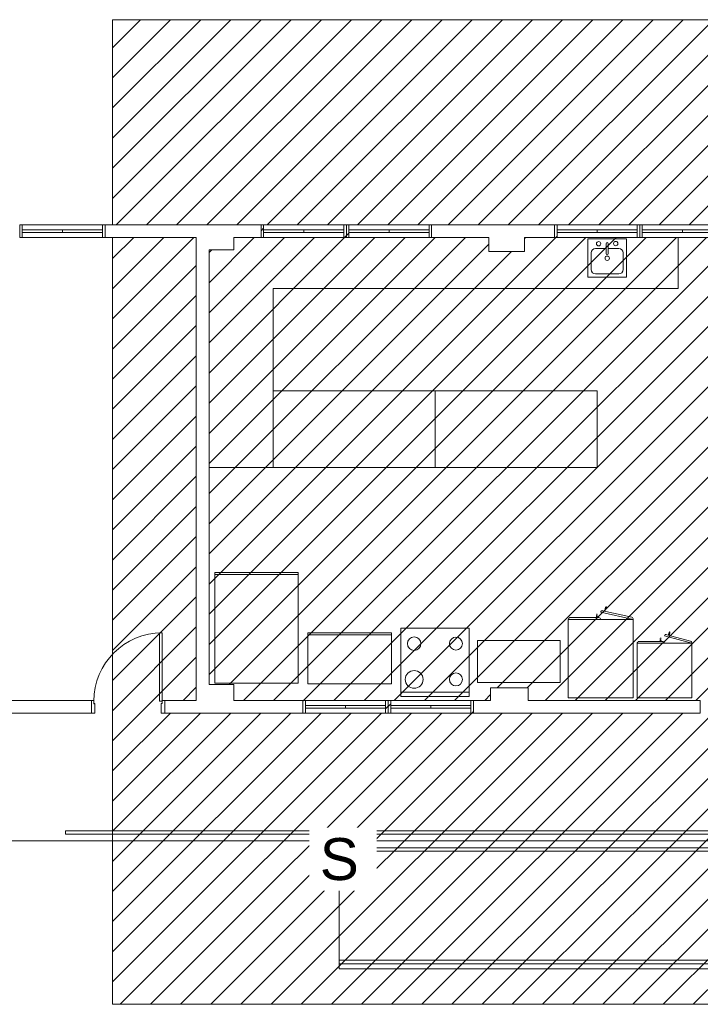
# Model space of a CAD drawing. Header units: metres. Extents: x -32 to 570, y -81 to 66.
# Tile 21 of 27: x 20 to 28, y -12 to 0. Entities that reach past the tile are written whole.
import ezdxf

# ---------------------------------------------------------------- set-up
doc = ezdxf.new("R2010")
doc.units = ezdxf.units.M
for name, color, linetype, lineweight in [('A-DETL', 90, 'Continuous', 25), ('A-DETL-GENF', 92, 'Continuous', 25), ('A-DOOR', 31, 'Continuous', 25), ('A-FLOR', 192, 'Continuous', 25), ('A-FLOR-HRAL', 11, 'Continuous', 25), ('A-FLOR-LEVL', 51, 'Continuous', 25), ('A-FLOR-LEVL-TEXT', 2, 'Continuous', 25), ('A-GLAZ', 151, 'Continuous', 25), ('A-WALL', 113, 'Continuous', 25), ('P-SANR-FIXT', 6, 'Continuous', 25), ('Q-CASE', 31, 'Continuous', 25), ('Q-SPCQ', 91, 'Continuous', 25)]:
    doc.layers.add(name, color=color, linetype=linetype, lineweight=lineweight)
doc.styles.add('Arial_2', font='arial.ttf', dxfattribs={"height": 0.491766})

# ---------------------------------------------------------------- blocks, each defined once
blk = doc.blocks.new('Janela Abrir- 2 folhas-FLA_GLEOKrfa - 60x50 h_1_60-4411647-PLANTA BAIXA')
at = {"layer": 'A-GLAZ', "lineweight": 9}
for p, q in [((-0.47, 0.075), (-0.5, 0.075)), ((-0.5, 0.075), (-0.5, -0.075)), ((-0.47, -0.075), (-0.47, 0.075)), ((0.47, 0.075), (-0.47, 0.075)), ((-0.47, -0.015), (-0.47, 0.015)), ((-0.47, 0.015), (0, 0.015)), ((0, -0.015), (0, 0.015)), ((0.47, 0.015), (0, 0.015)), ((0, -0.015), (0, 0.015)), ((0.47, 0.075), (0.47, -0.075)), ((0.5, 0.075), (0.47, 0.075)), ((0.47, -0.015), (0.47, 0.015)), ((0.5, -0.075), (0.5, 0.075)), ((-0.5, -0.075), (-0.47, -0.075)), ((-0.47, -0.015), (0, -0.015)), ((-0.47, -0.075), (0.47, -0.075)), ((0.47, -0.015), (0, -0.015)), ((0.47, -0.075), (0.5, -0.075))]:
    blk.add_line(p, q, dxfattribs=at)
blk = doc.blocks.new('Janela Abrir- 2 folhas-FLA_GLEOKrfa - 60x50 h_1_60-4411646-PLANTA BAIXA')
at = {"layer": 'A-GLAZ', "lineweight": 9}
for p, q in [((-0.5, 0.075), (-0.47, 0.075)), ((-0.5, -0.075), (-0.5, 0.075)), ((-0.47, 0.075), (-0.47, -0.075)), ((-0.47, 0.075), (0.47, 0.075)), ((-0.47, 0.015), (-0.47, -0.015)), ((-0.47, 0.015), (0, 0.015)), ((0, 0.015), (0, -0.015)), ((0.47, 0.015), (0, 0.015)), ((0, 0.015), (0, -0.015)), ((0.47, 0.075), (0.5, 0.075)), ((0.47, -0.075), (0.47, 0.075)), ((0.47, 0.015), (0.47, -0.015)), ((0.5, 0.075), (0.5, -0.075)), ((-0.47, -0.075), (-0.5, -0.075)), ((-0.47, -0.015), (0, -0.015)), ((0.47, -0.075), (-0.47, -0.075)), ((0.47, -0.015), (0, -0.015)), ((0.5, -0.075), (0.47, -0.075))]:
    blk.add_line(p, q, dxfattribs=at)
blk = doc.blocks.new('Porta Abrir Simples- 1 folha-FLA - 80x210 _Abrir 1 folha_-4336101-PLANTA BAIXA')
at = {"layer": 'A-DOOR', "lineweight": 9}
for p, q in [((0.37, 0.866), (0.37, 0.066)), ((0.4, 0.866), (0.37, 0.866)), ((0.4, 0.066), (0.4, 0.866)), ((-0.43, 0.075), (-0.43, -0.075)), ((-0.4, 0.075), (-0.43, 0.075)), ((-0.4, 0.036), (-0.4, 0.075)), ((-0.39, 0.036), (-0.4, 0.036)), ((-0.39, -0.075), (-0.39, 0.036)), ((0.37, 0.066), (0.4, 0.066)), ((0.39, 0.036), (0.4, 0.036)), ((0.39, -0.075), (0.39, 0.036)), ((0.4, 0.036), (0.4, 0.075)), ((0.4, 0.075), (0.43, 0.075)), ((0.43, 0.075), (0.43, -0.075)), ((-0.43, -0.075), (-0.39, -0.075)), ((0.43, -0.075), (0.39, -0.075))]:
    blk.add_line(p, q, dxfattribs=at)
at = {"layer": 'A-DOOR', "lineweight": 13}
for p, q in [((-0.4, 0.075), (-0.43, 0.075)), ((-0.4, 0.035), (-0.4, 0.075)), ((-0.39, 0.035), (-0.4, 0.035)), ((-0.39, -0.075), (-0.39, 0.035)), ((0.4, 0.037), (0.39, 0.037)), ((0.39, 0.037), (0.39, -0.075)), ((0.43, 0.075), (0.4, 0.075)), ((0.4, 0.075), (0.4, 0.037)), ((-0.43, -0.075), (-0.39, -0.075)), ((0.39, -0.075), (0.43, -0.075))]:
    blk.add_line(p, q, dxfattribs=at)
at = {"layer": 'A-DOOR', "lineweight": 9}
blk.add_arc((0.4, 0.066), 0.8, 90, 180, dxfattribs=at)
blk = doc.blocks.new('Janela Abrir- 2 folhas-FLA_GLEOKrfa - 60x50 h_1_60-V31-PLANTA BAIXA')
at = {"layer": 'A-GLAZ', "lineweight": 9}
for p, q in [((-0.47, 0.075), (-0.5, 0.075)), ((-0.5, 0.075), (-0.5, -0.075)), ((-0.47, -0.075), (-0.47, 0.075)), ((0.47, 0.075), (-0.47, 0.075)), ((-0.47, -0.015), (-0.47, 0.015)), ((-0.47, 0.015), (0, 0.015)), ((0, -0.015), (0, 0.015)), ((0.47, 0.015), (0, 0.015)), ((0, -0.015), (0, 0.015)), ((0.47, 0.075), (0.47, -0.075)), ((0.5, 0.075), (0.47, 0.075)), ((0.47, -0.015), (0.47, 0.015)), ((0.5, -0.075), (0.5, 0.075)), ((-0.5, -0.075), (-0.47, -0.075)), ((-0.47, -0.015), (0, -0.015)), ((-0.47, -0.075), (0.47, -0.075)), ((0.47, -0.015), (0, -0.015)), ((0.47, -0.075), (0.5, -0.075))]:
    blk.add_line(p, q, dxfattribs=at)
blk = doc.blocks.new('_Produtos_Arq_Bib_M_Extens_o - 80X80cm-4415238-PLANTA BAIXA')
at = {"layer": 'Q-SPCQ', "lineweight": 9}
for p, q in [((0, 0), (0.8, 0)), ((0, -0.8), (0, 0)), ((0.8, 0), (0.8, -0.8)), ((0, -0.7492), (0.8, -0.7492)), ((0.8, -0.8), (0, -0.8))]:
    blk.add_line(p, q, dxfattribs=at)
for centre, radius, start, end in [((0.155, -0.18), 0.0788, 360, 180), ((0.645, -0.18), 0.0762, 360, 180), ((0.155, -0.18), 0.0788, 180, 360), ((0.645, -0.18), 0.0762, 180, 360), ((0.155, -0.6), 0.1042, 360, 180), ((0.645, -0.6), 0.0762, 360, 180), ((0.155, -0.6), 0.1042, 180, 0), ((0.645, -0.6), 0.0762, 180, 360)]:
    blk.add_arc(centre, radius, start, end, dxfattribs=at)
blk = doc.blocks.new('_Produtos_Arq_Bib_M_Trash Compactor - 450 x 610 x 860mm-4422357-PLANTA BAIXA')
at = {"layer": 'Q-SPCQ', "lineweight": 9}
for p, q in [((0.078, 0.038), (1.058, 0.038)), ((0.078, -1.262), (0.078, 0.038)), ((1.058, 0.013), (0.078, 0.013)), ((1.058, 0.038), (1.058, -1.262)), ((1.058, -1.262), (0.078, -1.262))]:
    blk.add_line(p, q, dxfattribs=at)
blk = doc.blocks.new('_Produtos_Arq_Bib_M_Trash Compactor - 130X97-4422358-PLANTA BAIXA')
at = {"layer": 'Q-SPCQ', "lineweight": 9}
for p, q in [((0.078, 0.038), (1.058, 0.038)), ((0.078, -0.562), (0.078, 0.038)), ((1.058, 0.013), (0.078, 0.013)), ((1.058, 0.038), (1.058, -0.562)), ((1.058, -0.562), (0.078, -0.562))]:
    blk.add_line(p, q, dxfattribs=at)
blk = doc.blocks.new('Ármario Glendo - Armário 64X74-4427854-PLANTA BAIXA')
at = {"layer": 'Q-CASE', "lineweight": 9}
for p, q in [((-0.275, 0.64), (0.365, 0.64)), ((-0.275, 0), (-0.275, 0.64)), ((0.365, 0.64), (0.365, 0)), ((-0.275, 0), (0.365, 0)), ((0.045, 0), (0.365, 0)), ((-0.275, 0), (0.043, -0.085)), ((0.019, -0.1), (-0.261, -0.024)), ((-0.012, -0.104), (-0.015, -0.115)), ((-0.012, -0.104), (-0.015, -0.115)), ((-0.013, -0.116), (-0.015, -0.115)), ((-0.015, -0.115), (-0.013, -0.116)), ((-0.013, -0.116), (-0.015, -0.115)), ((-0.015, -0.115), (-0.013, -0.116)), ((-0.009, -0.092), (-0.011, -0.1)), ((-0.009, -0.092), (-0.011, -0.1)), ((-0.001, -0.094), (-0.009, -0.092)), ((-0.009, -0.092), (-0.001, -0.094)), ((-0.001, -0.094), (-0.009, -0.092)), ((-0.009, -0.092), (-0.001, -0.094)), ((-0.008, -0.108), (-0.009, -0.108)), ((-0.008, -0.117), (-0.005, -0.106)), ((-0.008, -0.117), (-0.005, -0.106)), ((-0.004, -0.102), (-0.001, -0.094)), ((-0.004, -0.102), (-0.001, -0.094)), ((0.065, -0.02), (0.345, -0.02)), ((0.086, -0.02), (0.086, -0.029)), ((0.086, -0.02), (0.086, -0.029)), ((0.086, -0.02), (0.094, -0.02)), ((0.094, -0.02), (0.086, -0.02)), ((0.086, -0.02), (0.094, -0.02)), ((0.094, -0.02), (0.086, -0.02)), ((0.086, -0.033), (0.086, -0.044)), ((0.086, -0.033), (0.086, -0.044)), ((0.09, -0.035), (0.089, -0.035)), ((0.09, -0.044), (0.094, -0.044)), ((0.094, -0.044), (0.09, -0.044)), ((0.09, -0.044), (0.094, -0.044)), ((0.094, -0.044), (0.09, -0.044)), ((0.094, -0.028), (0.094, -0.02)), ((0.094, -0.028), (0.094, -0.02)), ((0.094, -0.044), (0.094, -0.033)), ((0.094, -0.044), (0.094, -0.033))]:
    blk.add_line(p, q, dxfattribs=at)
at = {"layer": 'Q-CASE', "lineweight": 9, "flags": 128}
for points in [[(-0.013, -0.102), (-0.018, -0.12), (-0.019, -0.126), (-0.018, -0.122), (-0.015, -0.11), (-0.013, -0.102)], [(-0.007, -0.099), (-0.008, -0.099), (-0.009, -0.099), (-0.01, -0.099), (-0.011, -0.1), (-0.012, -0.101), (-0.013, -0.102), (-0.013, -0.103), (-0.013, -0.104), (-0.012, -0.105), (-0.011, -0.106), (-0.01, -0.107), (-0.009, -0.108)], [(-0.013, -0.104), (-0.013, -0.103), (-0.013, -0.102)], [(-0.009, -0.108), (-0.01, -0.107), (-0.011, -0.107), (-0.012, -0.106)], [(-0.011, -0.1), (-0.01, -0.099), (-0.009, -0.099), (-0.008, -0.099), (-0.007, -0.099)], [(-0.009, -0.108), (-0.008, -0.108), (-0.007, -0.108), (-0.005, -0.107), (-0.004, -0.107), (-0.004, -0.106), (-0.003, -0.105), (-0.003, -0.103), (-0.003, -0.102)], [(-0.003, -0.105), (-0.008, -0.122), (-0.009, -0.128), (-0.008, -0.124), (-0.005, -0.113), (-0.003, -0.105)], [(-0.007, -0.099), (-0.005, -0.099), (-0.004, -0.1), (-0.004, -0.101)], [(-0.004, -0.101), (-0.004, -0.1), (-0.005, -0.099), (-0.007, -0.099)], [(-0.004, -0.107), (-0.005, -0.107), (-0.007, -0.108)], [(-0.003, -0.102), (-0.003, -0.103), (-0.003, -0.105)], [(0.088, -0.035), (0.087, -0.034), (0.086, -0.033), (0.085, -0.032), (0.085, -0.031), (0.085, -0.029), (0.086, -0.028), (0.087, -0.027), (0.088, -0.027), (0.089, -0.026), (0.09, -0.026)], [(0.09, -0.026), (0.089, -0.026), (0.088, -0.027), (0.087, -0.027), (0.086, -0.028), (0.085, -0.029), (0.085, -0.031), (0.085, -0.032), (0.086, -0.033), (0.087, -0.034), (0.088, -0.035), (0.089, -0.035), (0.09, -0.035)], [(0.085, -0.056), (0.085, -0.056), (0.085, -0.057), (0.086, -0.058), (0.087, -0.059), (0.088, -0.06), (0.088, -0.06), (0.089, -0.06), (0.09, -0.061)], [(0.09, -0.026), (0.092, -0.026), (0.093, -0.027), (0.094, -0.027), (0.095, -0.028), (0.095, -0.029), (0.095, -0.031), (0.095, -0.032), (0.095, -0.033), (0.094, -0.034), (0.093, -0.035), (0.092, -0.035), (0.09, -0.035)], [(0.09, -0.035), (0.092, -0.035), (0.093, -0.035), (0.094, -0.034), (0.095, -0.033), (0.095, -0.032), (0.095, -0.031), (0.095, -0.029), (0.095, -0.028), (0.094, -0.027), (0.093, -0.027), (0.092, -0.026), (0.09, -0.026)], [(0.09, -0.061), (0.091, -0.06), (0.092, -0.06), (0.092, -0.06), (0.093, -0.06), (0.094, -0.059), (0.094, -0.059), (0.094, -0.058), (0.095, -0.057), (0.095, -0.056), (0.095, -0.056), (0.095, -0.056)], [(-0.019, -0.126), (-0.019, -0.127), (-0.019, -0.127), (-0.019, -0.129), (-0.019, -0.13), (-0.018, -0.131), (-0.017, -0.131), (-0.017, -0.132), (-0.016, -0.132)], [(-0.016, -0.132), (-0.015, -0.132), (-0.014, -0.132), (-0.014, -0.132), (-0.013, -0.132), (-0.012, -0.132), (-0.012, -0.131), (-0.011, -0.131), (-0.01, -0.13), (-0.01, -0.129), (-0.01, -0.129), (-0.01, -0.129)]]:
    blk.add_lwpolyline(points, dxfattribs=at)
at = {"layer": 'Q-CASE', "lineweight": 9}
for centre, radius, start, end in [((0.065, 0), 0.02, 180, 270), ((-0.256, -0.005), 0.02, 165, 255), ((0.028, -0.087), 0.0155, 234.0116, 5.9884), ((0.345, 0), 0.02, 270, 0)]:
    blk.add_arc(centre, radius, start, end, dxfattribs=at)
blk = doc.blocks.new('Ármario Glendo - Armário 76X92-4427837-PLANTA BAIXA')
at = {"layer": 'Q-CASE', "lineweight": 9}
for p, q in [((-0.335, 0.92), (0.425, 0.92)), ((-0.335, 0), (-0.335, 0.92)), ((0.425, 0.92), (0.425, 0)), ((-0.335, 0), (0.043, -0.085)), ((-0.335, 0), (0.425, 0)), ((0.045, 0), (0.425, 0)), ((0.019, -0.1), (-0.321, -0.024)), ((-0.013, -0.107), (-0.015, -0.115)), ((-0.013, -0.107), (-0.015, -0.115)), ((-0.005, -0.109), (-0.013, -0.107)), ((-0.013, -0.107), (-0.005, -0.109)), ((-0.005, -0.109), (-0.013, -0.107)), ((-0.013, -0.107), (-0.005, -0.109)), ((-0.008, -0.117), (-0.005, -0.109)), ((-0.008, -0.117), (-0.005, -0.109)), ((0.065, -0.02), (0.405, -0.02)), ((0.086, -0.02), (0.086, -0.029)), ((0.086, -0.02), (0.086, -0.029)), ((0.086, -0.02), (0.094, -0.02)), ((0.094, -0.02), (0.086, -0.02)), ((0.086, -0.02), (0.094, -0.02)), ((0.094, -0.02), (0.086, -0.02)), ((0.086, -0.033), (0.086, -0.044)), ((0.086, -0.033), (0.086, -0.044)), ((0.09, -0.035), (0.089, -0.035)), ((0.09, -0.044), (0.094, -0.044)), ((0.094, -0.044), (0.09, -0.044)), ((0.09, -0.044), (0.094, -0.044)), ((0.094, -0.044), (0.09, -0.044)), ((0.094, -0.028), (0.094, -0.02)), ((0.094, -0.028), (0.094, -0.02)), ((0.094, -0.044), (0.094, -0.033)), ((0.094, -0.044), (0.094, -0.033)), ((-0.017, -0.119), (-0.019, -0.13)), ((-0.017, -0.119), (-0.019, -0.13)), ((-0.017, -0.131), (-0.019, -0.13)), ((-0.019, -0.13), (-0.017, -0.131)), ((-0.017, -0.131), (-0.019, -0.13)), ((-0.019, -0.13), (-0.017, -0.131)), ((-0.012, -0.123), (-0.013, -0.123)), ((-0.012, -0.132), (-0.009, -0.121)), ((-0.012, -0.132), (-0.009, -0.121))]:
    blk.add_line(p, q, dxfattribs=at)
at = {"layer": 'Q-CASE', "lineweight": 9, "flags": 128}
for points in [[(-0.011, -0.114), (-0.012, -0.114), (-0.013, -0.114), (-0.014, -0.114), (-0.015, -0.115), (-0.016, -0.116), (-0.017, -0.117), (-0.017, -0.118), (-0.017, -0.119), (-0.016, -0.12), (-0.015, -0.121), (-0.014, -0.122), (-0.013, -0.123)], [(-0.015, -0.115), (-0.014, -0.114), (-0.013, -0.114), (-0.012, -0.114), (-0.011, -0.114)], [(-0.011, -0.114), (-0.009, -0.114), (-0.008, -0.115), (-0.008, -0.116)], [(-0.008, -0.116), (-0.008, -0.115), (-0.01, -0.114), (-0.011, -0.114)], [(0.088, -0.035), (0.087, -0.034), (0.086, -0.033), (0.085, -0.032), (0.085, -0.031), (0.085, -0.029), (0.086, -0.028), (0.087, -0.027), (0.088, -0.027), (0.089, -0.026), (0.09, -0.026)], [(0.09, -0.026), (0.089, -0.026), (0.088, -0.027), (0.087, -0.027), (0.086, -0.028), (0.085, -0.029), (0.085, -0.031), (0.085, -0.032), (0.086, -0.033), (0.087, -0.034), (0.088, -0.035), (0.089, -0.035), (0.09, -0.035)], [(0.085, -0.056), (0.085, -0.056), (0.085, -0.057), (0.086, -0.058), (0.087, -0.059), (0.088, -0.06), (0.088, -0.06), (0.089, -0.06), (0.09, -0.061)], [(0.09, -0.026), (0.092, -0.026), (0.093, -0.027), (0.094, -0.027), (0.095, -0.028), (0.095, -0.029), (0.095, -0.031), (0.095, -0.032), (0.095, -0.033), (0.094, -0.034), (0.093, -0.035), (0.092, -0.035), (0.09, -0.035)], [(0.09, -0.035), (0.092, -0.035), (0.093, -0.035), (0.094, -0.034), (0.095, -0.033), (0.095, -0.032), (0.095, -0.031), (0.095, -0.029), (0.095, -0.028), (0.094, -0.027), (0.093, -0.027), (0.092, -0.026), (0.09, -0.026)], [(0.09, -0.061), (0.091, -0.06), (0.092, -0.06), (0.092, -0.06), (0.093, -0.06), (0.094, -0.059), (0.094, -0.059), (0.094, -0.058), (0.095, -0.057), (0.095, -0.056), (0.095, -0.056), (0.095, -0.056)], [(-0.017, -0.117), (-0.022, -0.135), (-0.023, -0.141), (-0.022, -0.137), (-0.019, -0.125), (-0.017, -0.117)], [(-0.023, -0.141), (-0.023, -0.142), (-0.023, -0.142), (-0.023, -0.144), (-0.023, -0.145), (-0.022, -0.146), (-0.021, -0.146), (-0.021, -0.147), (-0.02, -0.147)], [(-0.02, -0.147), (-0.019, -0.147), (-0.018, -0.147), (-0.018, -0.147), (-0.017, -0.147), (-0.016, -0.147), (-0.016, -0.146), (-0.015, -0.146), (-0.014, -0.145), (-0.014, -0.144), (-0.014, -0.144), (-0.014, -0.144)], [(-0.017, -0.119), (-0.017, -0.118), (-0.017, -0.117)], [(-0.013, -0.123), (-0.014, -0.122), (-0.015, -0.122), (-0.016, -0.121)], [(-0.013, -0.123), (-0.012, -0.123), (-0.011, -0.123), (-0.009, -0.122), (-0.008, -0.122), (-0.008, -0.121), (-0.007, -0.12), (-0.007, -0.118), (-0.007, -0.117)], [(-0.007, -0.12), (-0.012, -0.137), (-0.013, -0.143), (-0.012, -0.139), (-0.009, -0.128), (-0.007, -0.12)], [(-0.008, -0.122), (-0.009, -0.122), (-0.011, -0.123)], [(-0.007, -0.117), (-0.007, -0.118), (-0.007, -0.12)]]:
    blk.add_lwpolyline(points, dxfattribs=at)
at = {"layer": 'Q-CASE', "lineweight": 9}
for centre, radius, start, end in [((0.065, 0), 0.02, 180, 270), ((0.405, 0), 0.02, 270, 0), ((-0.316, -0.005), 0.02, 165, 255), ((0.028, -0.087), 0.0155, 234.0116, 5.9884)]:
    blk.add_arc(centre, radius, start, end, dxfattribs=at)
blk = doc.blocks.new('_Produtos_Arq_Bib_M_Armário base-Porta simples - 97X49-4405467-PLANTA BAIXA')
at = {"layer": 'Q-CASE', "lineweight": 9}
for p, q in [((0.504, 0), (-0.466, 0)), ((-0.466, 0), (-0.466, -0.49)), ((0.504, -0.49), (0.504, 0)), ((-0.466, -0.49), (0.504, -0.49))]:
    blk.add_line(p, q, dxfattribs=at)
blk = doc.blocks.new('Bancada G1 - Bancada G1-4416912-PLANTA BAIXA')
at = {"layer": 'Q-CASE', "lineweight": 9}
for p, q in [((-4.992, -3.137), (-4.992, -2.537)), ((-6.049, -3.003), (-6.049, -2.553)), ((-6.049, -2.553), (-5.599, -2.553)), ((-5.599, -2.553), (-5.599, -3.003)), ((-5.599, -3.003), (-6.049, -3.003)), ((-9.742, -5.237), (-9.742, -3.137)), ((-9.742, -3.137), (-4.992, -3.137)), ((-10.492, -5.237), (-9.742, -5.237))]:
    blk.add_line(p, q, dxfattribs=at)
blk = doc.blocks.new('_Produtos_Arq_Bib_M_Pia da cozinha-Ilha - 450 x 450 mm-4390387-PLANTA BAIXA')
at = {"layer": 'P-SANR-FIXT', "lineweight": 9}
for p, q in [((0.003, 0.17), (0.003, 0.053)), ((0.028, 0.17), (0.028, 0.053)), ((-0.171, 0.062), (-0.171, -0.134)), ((0.003, 0.113), (-0.12, 0.113)), ((0.152, 0.113), (0.028, 0.113)), ((0.203, -0.134), (0.203, 0.062)), ((-0.12, -0.185), (0.152, -0.185))]:
    blk.add_line(p, q, dxfattribs=at)
for centre, radius, start, end in [((-0.084, 0.17), 0.0254, 360, 180), ((-0.084, 0.17), 0.0254, 180, 360), ((0.016, 0.17), 0.0127, 360, 180), ((0.117, 0.172), 0.0254, 360, 180), ((0.117, 0.172), 0.0254, 180, 0), ((-0.12, 0.062), 0.0508, 90, 180), ((0.016, 0), 0.0254, 360, 180), ((0.016, 0), 0.0254, 180, 0), ((0.016, 0.053), 0.0127, 180, 0), ((0.152, 0.062), 0.0508, 360, 90), ((-0.12, -0.134), 0.0508, 180, 270), ((0.152, -0.134), 0.0508, 270, 0)]:
    blk.add_arc(centre, radius, start, end, dxfattribs=at)
blk = doc.blocks.new('Paneleiro Glendo - Detention_Bunk-4421301-PLANTA BAIXA')
at = {"layer": 'Q-CASE', "lineweight": 9}
for p, q in [((0.95, 0.45), (-0.95, 0.45)), ((0.95, -0.45), (0.95, 0.45)), ((-0.95, -0.45), (0.95, -0.45))]:
    blk.add_line(p, q, dxfattribs=at)
blk = doc.blocks.new('Paneleiro Glendo - Detention_Bunk-V36-PLANTA BAIXA')
at = {"layer": 'Q-CASE', "lineweight": 9}
for p, q in [((0.95, 0.45), (-0.95, 0.45)), ((-0.95, 0.45), (-0.95, -0.45)), ((0.95, -0.45), (0.95, 0.45)), ((-0.95, -0.45), (0.95, -0.45))]:
    blk.add_line(p, q, dxfattribs=at)
blk = doc.blocks.new('Railing - Railing-4483682-PLANTA BAIXA')
at = {"layer": 'A-FLOR-HRAL', "lineweight": 9}
for p, q in [((-8.967, -11.017), (2.223, -11.017)), ((-8.967, -11.057), (-8.967, -11.017)), ((-8.967, -11.057), (2.223, -11.057)), ((2.223, -11.017), (2.223, -11.057))]:
    blk.add_line(p, q, dxfattribs=at)
blk = doc.blocks.new('Railing - Railing-4493142-PLANTA BAIXA')
at = {"layer": 'A-FLOR-HRAL', "lineweight": 9}
for p, q in [((-1.697, -9.497), (-12.174, -9.497)), ((-12.174, -9.537), (-12.174, -9.497)), ((-12.174, -9.537), (-1.737, -9.537)), ((-1.737, -9.537), (-1.737, -9.697)), ((-1.697, -9.737), (-1.697, -9.497)), ((-1.737, -9.697), (-8.967, -9.697)), ((-8.967, -9.737), (-8.967, -9.697)), ((-8.967, -9.737), (-1.697, -9.737))]:
    blk.add_line(p, q, dxfattribs=at)
for points in [[(-1.737, -9.537), (-1.737, -9.537), (-1.737, -9.537), (-1.736, -9.536), (-1.735, -9.534), (-1.734, -9.533), (-1.732, -9.532), (-1.731, -9.531), (-1.73, -9.529), (-1.728, -9.527), (-1.726, -9.526), (-1.725, -9.525), (-1.724, -9.523), (-1.723, -9.522), (-1.721, -9.521), (-1.72, -9.52), (-1.719, -9.518), (-1.717, -9.517), (-1.716, -9.516), (-1.715, -9.514), (-1.713, -9.513), (-1.712, -9.512), (-1.711, -9.511), (-1.71, -9.509), (-1.709, -9.508), (-1.707, -9.507), (-1.706, -9.506), (-1.705, -9.505), (-1.704, -9.503), (-1.702, -9.502), (-1.701, -9.501), (-1.7, -9.5), (-1.699, -9.499), (-1.698, -9.497), (-1.697, -9.497), (-1.697, -9.497)], [(-1.737, -9.697), (-1.737, -9.697), (-1.737, -9.697), (-1.736, -9.699), (-1.735, -9.7), (-1.734, -9.701), (-1.732, -9.702), (-1.731, -9.703), (-1.73, -9.705), (-1.728, -9.707), (-1.726, -9.708), (-1.725, -9.709), (-1.724, -9.711), (-1.723, -9.712), (-1.721, -9.713), (-1.72, -9.714), (-1.719, -9.716), (-1.717, -9.717), (-1.716, -9.718), (-1.715, -9.72), (-1.713, -9.721), (-1.712, -9.722), (-1.711, -9.723), (-1.71, -9.725), (-1.709, -9.726), (-1.707, -9.727), (-1.706, -9.728), (-1.705, -9.73), (-1.704, -9.731), (-1.702, -9.732), (-1.701, -9.733), (-1.7, -9.734), (-1.699, -9.736), (-1.698, -9.737), (-1.697, -9.737), (-1.697, -9.737)]]:
    blk.add_open_spline(points, degree=3, knots=[0, 0, 0, 0, 0.083333, 0.125, 0.166667, 0.208333, 0.229167, 0.25, 0.291667, 0.333333, 0.354167, 0.375, 0.395833, 0.416667, 0.4375, 0.458333, 0.479167, 0.5, 0.520833, 0.541667, 0.5625, 0.583333, 0.604167, 0.625, 0.645833, 0.666667, 0.6875, 0.708333, 0.75, 0.770833, 0.791667, 0.833333, 0.875, 0.916667, 1, 1, 1, 1], dxfattribs=at)

msp = doc.modelspace()

# ---------------------------------------------------------------- hatches: boundary and pattern name
at = {"layer": 'A-DETL-GENF', "lineweight": 9}
h = msp.add_hatch(dxfattribs=at)
h.set_pattern_fill('FP_9', color=1, style=0, pattern_type=2)
h.set_pattern_definition([(45, (32.609, 0), (-0.1767767, 0.1767767), [])])
h.paths.add_polyline_path([(30.037, -11.533), (34.885, -11.533), (34.885, -8.117), (33.232, -8.117), (33.232, -7.967), (33.842, -7.967), (33.842, -3.617), (30.407, -3.617), (30.407, -3.467), (34.317, -3.467), (34.317, -2.592), (33.567, -2.592), (33.567, -2.442), (33.887, -2.442), (33.887, -1.042), (32.687, -1.042), (32.687, -0.892), (34.317, -0.892), (34.317, 0.018), (20.985, 0.018), (20.985, -2.387), (22.727, -2.387), (22.727, -2.537), (22.407, -2.537), (22.407, -2.682), (22.117, -2.682), (22.117, -7.782), (22.407, -7.782), (22.407, -7.967), (23.217, -7.967), (23.217, -8.117), (21.597, -8.117), (21.597, -7.967), (21.967, -7.967), (21.967, -2.537), (20.985, -2.537), (20.985, -11.533), (27.277, -11.533)], flags=0)
h.paths.add_polyline_path([(33.842, -9.967), (33.842, -9.317), (34.062, -9.317), (34.062, -9.967)], flags=0)
h.paths.add_polyline_path([(32.292, -8.117), (31.937, -8.117), (31.937, -7.967), (32.292, -7.967)], flags=0)
h.paths.add_polyline_path([(30.907, -8.117), (29.967, -8.117), (29.967, -7.967), (30.907, -7.967)], flags=0)
h.paths.add_polyline_path([(31.907, -8.117), (30.967, -8.117), (30.967, -7.967), (31.907, -7.967)], flags=0)
h.paths.add_polyline_path([(29.937, -8.117), (28.817, -8.117), (28.817, -7.967), (29.217, -7.967), (29.217, -3.472), (29.367, -3.472), (29.367, -3.467), (29.467, -3.467), (29.467, -3.617), (29.367, -3.617), (29.367, -7.967), (29.937, -7.967)], flags=0)
h.paths.add_polyline_path([(26.235, -8.117), (25.217, -8.117), (25.217, -7.967), (25.417, -7.967), (25.417, -7.822), (25.857, -7.822), (25.857, -7.967), (27.877, -7.967), (27.877, -8.117), (26.667, -8.117)], flags=0)
h.paths.add_polyline_path([(24.187, -8.117), (23.247, -8.117), (23.247, -7.967), (24.187, -7.967)], flags=0)
h.paths.add_polyline_path([(24.257, -8.117), (24.247, -8.117), (24.247, -7.967), (25.187, -7.967), (25.187, -8.117), (24.367, -8.117)], flags=0)
h.paths.add_polyline_path([(33.992, -7.967), (34.885, -7.967), (34.885, -5.367), (33.992, -5.367), (33.992, -6.979)], flags=0)
h.paths.add_polyline_path([(33.522, -5.372), (33.372, -5.372), (33.372, -5.042), (33.522, -5.042), (33.522, -5.367)], flags=0)
h.paths.add_polyline_path([(33.992, -5.217), (34.885, -5.217), (34.885, -2.592), (34.467, -2.592), (34.467, -3.617), (33.992, -3.617), (33.992, -4.692)], flags=0)
h.paths.add_polyline_path([(25.397, -2.702), (25.397, -2.537), (24.727, -2.537), (24.727, -2.387), (26.167, -2.387), (26.167, -2.537), (25.817, -2.537), (25.817, -2.702)], flags=0)
h.paths.add_polyline_path([(29.217, -2.537), (28.167, -2.537), (28.167, -2.387), (29.217, -2.387), (29.217, -0.892), (30.687, -0.892), (30.687, -1.042), (29.367, -1.042), (29.367, -2.532), (29.217, -2.532)], flags=0)
h.paths.add_polyline_path([(26.638, -2.537), (26.197, -2.537), (26.197, -2.387), (27.137, -2.387), (27.137, -2.537), (27.01, -2.537)], flags=0)
h.paths.add_polyline_path([(27.617, -2.537), (27.197, -2.537), (27.197, -2.387), (28.137, -2.387), (28.137, -2.537)], flags=0)
h.paths.add_polyline_path([(24.697, -2.537), (23.757, -2.537), (23.757, -2.387), (24.697, -2.387), (24.697, -2.402)], flags=0)
h.paths.add_polyline_path([(22.867, -2.537), (22.757, -2.537), (22.757, -2.387), (23.697, -2.387), (23.697, -2.537)], flags=0)
h.paths.add_polyline_path([(34.467, -2.442), (34.885, -2.442), (34.885, 0.018), (34.467, 0.018), (34.467, -1.042), (34.037, -1.042), (34.037, -2.442), (34.317, -2.442)], flags=0)
h.paths.add_polyline_path([(32.657, -1.042), (31.717, -1.042), (31.717, -0.892), (32.657, -0.892)], flags=0)
h.paths.add_polyline_path([(31.657, -1.042), (30.717, -1.042), (30.717, -0.892), (31.657, -0.892)], flags=0)

# ---------------------------------------------------------------- linework, layer by layer
at = {"layer": 'A-DETL', "lineweight": 9}
for p, q in [((34.317, 0.018), (20.985, 0.018)), ((20.985, 0.018), (20.985, -2.387)), ((20.985, -2.537), (20.985, -11.533)), ((20.985, -11.533), (34.885, -11.533))]:
    msp.add_line(p, q, dxfattribs=at)
at = {"layer": 'A-FLOR', "lineweight": 9}
msp.add_line((14.387, -9.617), (30.842, -9.617), dxfattribs=at)
at = {"layer": 'A-FLOR-LEVL', "lineweight": 9}
for p, q in [((23.642, -9.697), (23.642, -9.617)), ((23.642, -11.017), (23.642, -9.737)), ((23.642, -11.117), (23.642, -11.057)), ((23.642, -11.117), (30.842, -11.117))]:
    msp.add_line(p, q, dxfattribs=at)
at = {"layer": 'A-WALL', "lineweight": 18}
for p, q in [((22.727, -2.387), (20.897, -2.387)), ((20.897, -2.387), (20.897, -2.537)), ((22.727, -2.537), (22.727, -2.387)), ((26.167, -2.387), (24.727, -2.387)), ((24.727, -2.387), (24.727, -2.537)), ((26.167, -2.537), (26.167, -2.387)), ((20.897, -2.537), (21.967, -2.537)), ((21.967, -2.537), (21.967, -2.682)), ((22.407, -2.537), (22.727, -2.537)), ((22.407, -2.682), (22.407, -2.537)), ((24.727, -2.537), (25.397, -2.537)), ((25.397, -2.537), (25.397, -2.702)), ((25.817, -2.537), (26.167, -2.537)), ((25.817, -2.702), (25.817, -2.537)), ((21.967, -2.682), (21.967, -7.782)), ((22.117, -2.682), (22.407, -2.682)), ((22.117, -7.782), (22.117, -2.682)), ((25.397, -2.702), (25.817, -2.702)), ((21.967, -7.782), (21.967, -7.967)), ((22.407, -7.782), (22.117, -7.782)), ((22.407, -7.967), (22.407, -7.782)), ((25.857, -7.822), (25.417, -7.822)), ((25.417, -7.822), (25.417, -7.967)), ((25.857, -7.967), (25.857, -7.822)), ((20.737, -7.967), (17.467, -7.967)), ((20.737, -8.117), (20.737, -7.967)), ((21.967, -7.967), (21.597, -7.967)), ((21.597, -7.967), (21.597, -8.117)), ((23.217, -7.967), (22.407, -7.967)), ((23.217, -8.117), (23.217, -7.967)), ((25.417, -7.967), (25.217, -7.967)), ((25.217, -7.967), (25.217, -8.117)), ((27.877, -7.967), (25.857, -7.967)), ((27.877, -8.117), (27.877, -7.967)), ((17.467, -8.117), (20.737, -8.117)), ((21.597, -8.117), (23.217, -8.117)), ((25.217, -8.117), (27.877, -8.117))]:
    msp.add_line(p, q, dxfattribs=at)

# ---------------------------------------------------------------- block references
at = {"layer": 'A-DOOR', "lineweight": 9}
msp.add_blockref('Porta Abrir Simples- 1 folha-FLA - 80x210 _Abrir 1 folha_-4336101-PLANTA BAIXA', (21.167, -8.042), dxfattribs=at)
at = {"layer": 'A-FLOR-HRAL', "lineweight": 9}
for name in ['Railing - Railing-4493142-PLANTA BAIXA', 'Railing - Railing-4483682-PLANTA BAIXA']:
    msp.add_blockref(name, (32.609, 0), dxfattribs=at)
at = {"layer": 'A-GLAZ', "lineweight": 9}
for name, p in [('Janela Abrir- 2 folhas-FLA_GLEOKrfa - 60x50 h_1_60-V31-PLANTA BAIXA', (20.397, -2.462)), ('Janela Abrir- 2 folhas-FLA_GLEOKrfa - 60x50 h_1_60-4411647-PLANTA BAIXA', (24.227, -2.462)), ('Janela Abrir- 2 folhas-FLA_GLEOKrfa - 60x50 h_1_60-4411647-PLANTA BAIXA', (26.667, -2.462)), ('Janela Abrir- 2 folhas-FLA_GLEOKrfa - 60x50 h_1_60-4411647-PLANTA BAIXA', (27.667, -2.462)), ('Janela Abrir- 2 folhas-FLA_GLEOKrfa - 60x50 h_1_60-4411646-PLANTA BAIXA', (23.717, -8.042)), ('Janela Abrir- 2 folhas-FLA_GLEOKrfa - 60x50 h_1_60-4411646-PLANTA BAIXA', (24.717, -8.042))]:
    msp.add_blockref(name, p, dxfattribs=at)
at = {"layer": 'A-GLAZ', "lineweight": 9, "rotation": 180}
msp.add_blockref('Janela Abrir- 2 folhas-FLA_GLEOKrfa - 60x50 h_1_60-4411646-PLANTA BAIXA', (23.227, -2.462), dxfattribs=at)
at = {"layer": 'P-SANR-FIXT', "lineweight": 9}
msp.add_blockref('_Produtos_Arq_Bib_M_Pia da cozinha-Ilha - 450 x 450 mm-4390387-PLANTA BAIXA', (26.769, -2.78), dxfattribs=at)
at = {"layer": 'Q-CASE', "lineweight": 9}
for name, p in [('Bancada G1 - Bancada G1-4416912-PLANTA BAIXA', (32.609, 0)), ('Paneleiro Glendo - Detention_Bunk-4421301-PLANTA BAIXA', (23.817, -4.787)), ('Paneleiro Glendo - Detention_Bunk-V36-PLANTA BAIXA', (25.717, -4.787))]:
    msp.add_blockref(name, p, dxfattribs=at)
at = {"layer": 'Q-CASE', "lineweight": 9, "rotation": 180}
for name, p in [('Ármario Glendo - Armário 76X92-4427837-PLANTA BAIXA', (26.754, -7.017)), ('_Produtos_Arq_Bib_M_Armário base-Porta simples - 97X49-4405467-PLANTA BAIXA', (25.769, -7.757)), ('Ármario Glendo - Armário 64X74-4427854-PLANTA BAIXA', (27.502, -7.297))]:
    msp.add_blockref(name, p, dxfattribs=at)
at = {"layer": 'Q-SPCQ', "lineweight": 9}
for name, p in [('_Produtos_Arq_Bib_M_Trash Compactor - 450 x 610 x 860mm-4422357-PLANTA BAIXA', (22.105, -6.505)), ('_Produtos_Arq_Bib_M_Extens_o - 80X80cm-4415238-PLANTA BAIXA', (24.367, -7.122)), ('_Produtos_Arq_Bib_M_Trash Compactor - 130X97-4422358-PLANTA BAIXA', (23.199, -7.213))]:
    msp.add_blockref(name, p, dxfattribs=at)

# ---------------------------------------------------------------- next in the draw order: texts
at = {"layer": 'A-FLOR-LEVL-TEXT', "lineweight": 9, "insert": (23.415, -9.583), "char_height": 0.492, "width": 0.54462, "attachment_point": 1, "line_spacing_factor": 0.938532, "style": 'Arial_2', "bg_fill": 3, "box_fill_scale": 1.25, "bg_fill_color": 7, "bg_fill_transparency": 0}
msp.add_mtext('S', dxfattribs=at)

doc.saveas('drawing.dxf')
